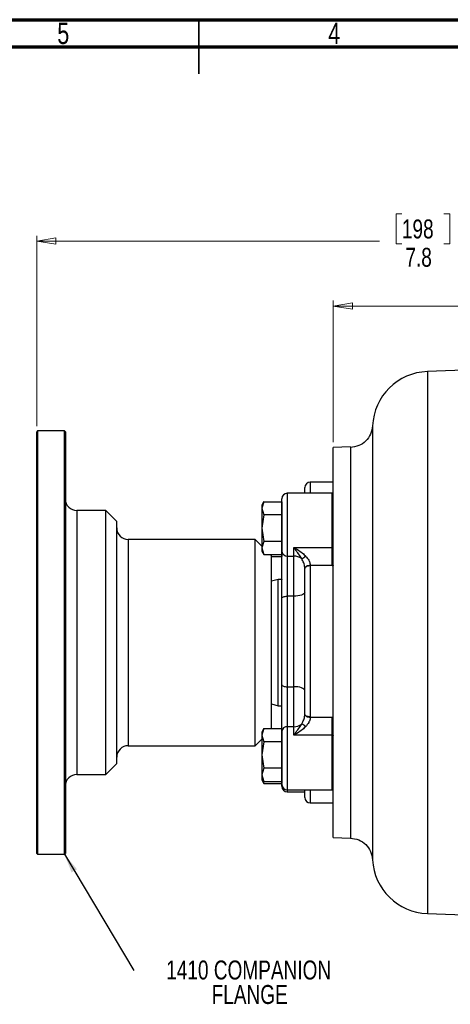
# Model space of a CAD drawing. Header units: inches. Extents: x 0.6 to 16.3, y 0.2 to 11.5.
# Tile 11 of 18: x 7.2 to 10.3, y 4.3 to 11.5. Entities that reach past the tile are written whole.
import ezdxf

# ---------------------------------------------------------------- set-up
doc = ezdxf.new("R2010")
doc.units = ezdxf.units.IN
doc.header["$MEASUREMENT"] = 0
doc.styles.add('SLDTEXTSTYLE0', font='TXT', dxfattribs={"width": 0.75})
doc.dimstyles.new('SLDDIMSTYLE0', dxfattribs={"dimtxt": 0.137795, "dimasz": 0.14, "dimexe": 0, "dimexo": 0.0625, "dimgap": 0.034449, "dimtad": 0, "dimdec": 1, "dimlfac": 1.5, "dimrnd": 1e-09, "dimzin": 12, "dimdsep": 46, "dimtxsty": 'SLDTEXTSTYLE0', "dimblk1": 'CLOSED', "dimblk2": 'CLOSED', "dimsah": 1, "dimcen": 0.09, "dimadec": 0, "dimazin": 3, "dimtfac": 1, "dimtdec": 1, "dimtofl": 0, "dimtmove": 0, "dimatfit": 3, "dimldrblk": 'CLOSED', "dimfxl": 0, "dimfrac": 2, "dimtolj": 1, "dimtzin": 12, "dimarcsym": 0})
doc.dimstyles.new('SLDDIMSTYLE2', dxfattribs={"dimtxt": 0.18, "dimasz": 0.14, "dimexe": 0, "dimexo": 0.0625, "dimgap": 0, "dimtad": 0, "dimtih": 1, "dimtoh": 1, "dimdec": 0, "dimrnd": 1e-09, "dimzin": 0, "dimdsep": 46, "dimtxsty": 'Standard', "dimsah": 1, "dimcen": 0.09, "dimadec": 0, "dimazin": 0, "dimtfac": 0.14, "dimtdec": 0, "dimtofl": 0, "dimtmove": 0, "dimatfit": 3, "dimfxl": 0, "dimfrac": 2, "dimtolj": 1, "dimtzin": 0, "dimarcsym": 0})

# ---------------------------------------------------------------- blocks, each defined once
blk = doc.blocks.new('_Closed')
at = {"color": 0, "linetype": 'ByBlock', "lineweight": -2}
for p, q in [((-1, 0.166667), (0, 0)), ((-1, 0.166667), (-1, -0.166667)), ((0, 0), (-1, -0.166667)), ((0, 0), (-1, 0))]:
    blk.add_line(p, q, dxfattribs=at)
blk = doc.blocks.new('_D')
at = {"color": 7, "linetype": 'Continuous', "lineweight": 0}
for p, q in [((10.9542, 9.6118), (10.9122, 9.6118)), ((10.9122, 9.6118), (10.9122, 9.3931)), ((11.2596, 9.6118), (11.3016, 9.6118)), ((11.3016, 9.6118), (11.3016, 9.3931)), ((9.4398, 8.4238), (9.4398, 9.4528)), ((9.4398, 9.4134), (10.7913, 9.4134)), ((10.9122, 9.3931), (10.9542, 9.3931)), ((11.3016, 9.3931), (11.2596, 9.3931)), ((12.4851, 9.4134), (11.4224, 9.4134))]:
    blk.add_line(p, q, dxfattribs=at)
at = {"color": 7, "linetype": 'Continuous', "lineweight": 18, "xscale": 0.14, "yscale": 0.14, "rotation": 180.0000000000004}
blk.add_blockref('_Closed', (9.4398, 9.4134), dxfattribs=at)
at = {"color": 7, "linetype": 'Continuous', "lineweight": 18, "xscale": 0.14, "yscale": 0.14}
blk.add_blockref('_Closed', (12.4851, 9.4134), dxfattribs=at)
at = {"color": 7, "linetype": 'Continuous', "lineweight": 18, "char_height": 0.1378, "attachment_point": 1, "style": 'SLDTEXTSTYLE0'}
for s, insert in [('116', (10.9542, 9.5707)), ('4.6', (10.9796, 9.3646))]:
    blk.add_mtext(s, dxfattribs=dict(at, insert=insert))
blk = doc.blocks.new('_D_1')
at = {"color": 7, "linetype": 'Continuous', "lineweight": 0}
for p, q in [((9.9389, 10.0843), (9.8969, 10.0843)), ((9.8969, 10.0843), (9.8969, 9.8655)), ((10.2443, 10.0843), (10.2863, 10.0843)), ((10.2863, 10.0843), (10.2863, 9.8655)), ((7.2858, 8.5391), (7.2858, 9.9252)), ((7.2858, 9.8858), (9.7761, 9.8858)), ((12.4851, 9.8858), (10.4071, 9.8858)), ((12.4851, 9.8108), (12.4851, 9.9252)), ((9.8969, 9.8655), (9.9389, 9.8655)), ((10.2863, 9.8655), (10.2443, 9.8655))]:
    blk.add_line(p, q, dxfattribs=at)
at = {"color": 7, "linetype": 'Continuous', "lineweight": 18, "xscale": 0.14, "yscale": 0.14, "rotation": 180.0000000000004}
blk.add_blockref('_Closed', (7.2858, 9.8858), dxfattribs=at)
at = {"color": 7, "linetype": 'Continuous', "lineweight": 18, "xscale": 0.14, "yscale": 0.14}
blk.add_blockref('_Closed', (12.4851, 9.8858), dxfattribs=at)
at = {"color": 7, "linetype": 'Continuous', "lineweight": 18, "char_height": 0.1378, "attachment_point": 1, "style": 'SLDTEXTSTYLE0'}
for s, insert in [('198', (9.9389, 10.0432)), ('7.8', (9.9643, 9.837))]:
    blk.add_mtext(s, dxfattribs=dict(at, insert=insert))
blk = doc.blocks.new('SW_NOTE_0_2')
at = {"color": 0, "linetype": 'Continuous', "lineweight": 0, "attachment_point": 2, "style": 'SLDTEXTSTYLE0'}
for s, insert, char_height in [('1410 COMPANION', (0.8332, 0.0713), 0.137795), ('FLANGE', (0.8405, -0.1068), 0.1378)]:
    blk.add_mtext(s, dxfattribs=dict(at, insert=insert, char_height=char_height))

msp = doc.modelspace()

# ---------------------------------------------------------------- linework, layer by layer
at = {"color": 7, "linetype": 'Continuous', "lineweight": 70}
for p, q in [((0.5906, 11.4961), (16.3386, 11.4961)), ((0.7874, 11.2992), (16.1417, 11.2992))]:
    msp.add_line(p, q, dxfattribs=at)
at = {"color": 7, "linetype": 'Continuous', "lineweight": 35}
for p, q in [((8.4646, 11.4961), (8.4646, 11.1024)), ((8.4646, 11.2992), (8.4646, 11.4961))]:
    msp.add_line(p, q, dxfattribs=at)
at = {"color": 7, "linetype": 'Continuous', "lineweight": 25}
for p, q in [((12.4851, 9.0197), (10.124, 8.9372)), ((7.2925, 8.5063), (7.2858, 8.4997)), ((7.2858, 5.433), (7.2858, 8.4997)), ((7.4871, 8.5063), (7.2925, 8.5063)), ((7.2925, 8.5063), (7.2925, 5.4263)), ((7.4938, 8.4997), (7.4871, 8.5063)), ((7.4871, 5.4263), (7.4871, 8.5063)), ((7.4938, 8.4997), (7.4938, 6.9663)), ((9.5651, 8.3888), (9.4397, 8.3845)), ((9.2331, 8.0518), (9.2331, 8.093)), ((9.4331, 8.133), (9.2731, 8.133)), ((9.4331, 8.0518), (9.1065, 8.0518)), ((8.9356, 7.991), (8.9206, 7.9651)), ((8.9355, 7.9909), (8.9206, 7.9428)), ((8.9206, 7.9651), (8.9206, 7.9428)), ((8.9355, 7.9909), (9.0665, 7.9909)), ((9.0665, 7.6278), (9.0665, 8.0118)), ((9.0665, 7.9909), (9.0665, 7.9428)), ((7.7871, 7.9263), (7.5771, 7.9263)), ((7.8671, 7.8463), (7.7871, 7.9263)), ((7.7871, 6.9663), (7.7871, 7.9263)), ((8.9206, 7.9428), (8.9355, 7.8947)), ((8.9206, 7.9428), (8.9206, 7.7985)), ((8.9355, 7.8947), (8.9206, 7.7985)), ((9.0665, 7.8947), (8.9355, 7.8947)), ((9.0665, 7.9428), (9.0665, 7.8947)), ((9.0665, 7.8947), (9.0665, 7.7985)), ((7.8671, 6.9663), (7.8671, 7.8463)), ((8.9206, 7.7985), (8.9206, 7.6541)), ((8.9206, 7.7985), (8.9355, 7.7022)), ((9.0665, 7.7985), (9.0665, 7.7022)), ((8.8725, 7.7163), (7.9505, 7.7163)), ((8.9206, 7.6682), (8.8725, 7.7163)), ((8.8725, 6.9663), (8.8725, 7.7163)), ((8.9355, 7.7022), (8.9206, 7.6541)), ((9.0665, 7.7022), (8.9355, 7.7022)), ((9.0665, 7.7022), (9.0665, 7.6541)), ((8.9206, 7.6541), (8.9355, 7.606)), ((8.9206, 7.6541), (8.9206, 7.6318)), ((8.9206, 7.6318), (8.9356, 7.6059)), ((8.9355, 7.606), (9.0665, 7.606)), ((8.9925, 7.5963), (8.9828, 7.606)), ((8.9925, 6.9663), (8.9925, 7.5963)), ((8.9925, 7.5916), (9.0665, 7.5916)), ((9.0665, 7.6541), (9.0665, 7.606)), ((9.0665, 7.2887), (9.0665, 7.6278)), ((9.0665, 7.606), (9.0665, 7.5916)), ((9.1065, 7.5958), (9.1531, 7.5958)), ((9.1065, 7.5958), (9.1065, 7.303)), ((9.1531, 7.5958), (9.1531, 7.6582)), ((9.1531, 7.6582), (9.4331, 7.6582)), ((9.1531, 7.303), (9.1531, 7.5958)), ((9.4331, 7.5271), (9.4331, 7.6582)), ((9.2731, 7.5271), (9.2731, 7.5243)), ((9.4331, 7.5271), (9.2731, 7.5271)), ((9.2731, 7.5243), (9.2731, 6.4263)), ((9.2331, 7.5052), (9.2331, 7.5073)), ((9.2331, 6.4448), (9.2331, 7.5052)), ((9.0398, 7.4257), (8.9925, 7.413)), ((9.0657, 7.4257), (9.0398, 7.4257)), ((9.0398, 6.507), (9.0398, 7.4257)), ((9.0665, 7.4264), (9.0657, 7.4257)), ((9.0657, 7.294), (9.0657, 7.4257)), ((9.0657, 6.507), (9.0657, 7.294)), ((9.0665, 6.6588), (9.0665, 7.2887)), ((9.1065, 7.303), (9.1065, 6.6452)), ((9.1531, 7.303), (9.1065, 7.303)), ((9.1531, 6.6452), (9.1531, 7.303)), ((7.4938, 6.9663), (7.4938, 5.433)), ((7.7871, 6.0063), (7.7871, 6.9663)), ((7.8671, 6.0863), (7.8671, 6.9663)), ((8.8725, 6.2163), (8.8725, 6.9663)), ((8.9925, 6.3411), (8.9925, 6.9663)), ((9.0665, 6.3215), (9.0665, 6.6588)), ((9.1065, 6.6452), (9.1531, 6.6452)), ((9.1065, 6.6452), (9.1065, 6.354)), ((9.1531, 6.354), (9.1531, 6.6452)), ((8.9925, 6.5197), (9.0398, 6.507)), ((9.0398, 6.507), (9.0657, 6.507)), ((9.0657, 6.507), (9.0665, 6.5063)), ((9.2331, 6.4428), (9.2331, 6.4448)), ((9.2731, 6.4263), (9.2731, 6.4235)), ((9.2731, 6.4235), (9.4331, 6.4235)), ((9.4331, 6.2926), (9.4331, 6.4235)), ((8.9356, 6.3412), (8.9206, 6.3153)), ((8.9355, 6.3411), (8.9206, 6.293)), ((8.9206, 6.3153), (8.9206, 6.293)), ((8.9355, 6.3411), (9.0665, 6.3411)), ((9.0665, 6.3411), (9.0665, 6.293)), ((9.0665, 5.9353), (9.0665, 6.3215)), ((9.1531, 6.354), (9.1065, 6.354)), ((9.1531, 6.2926), (9.1531, 6.354)), ((8.8725, 6.2163), (8.9206, 6.2645)), ((8.9206, 6.293), (8.9355, 6.2448)), ((8.9206, 6.293), (8.9206, 6.1486)), ((8.9355, 6.2448), (8.9206, 6.1486)), ((9.0665, 6.2448), (8.9355, 6.2448)), ((9.0665, 6.293), (9.0665, 6.2448)), ((9.0665, 6.2448), (9.0665, 6.1486)), ((9.4331, 6.2926), (9.1531, 6.2926)), ((7.9505, 6.2163), (8.8725, 6.2163)), ((8.9206, 6.1486), (8.9355, 6.0524)), ((8.9206, 6.1486), (8.9206, 6.0043)), ((9.0665, 6.1486), (9.0665, 6.0524)), ((7.7871, 6.0063), (7.8671, 6.0863)), ((8.9355, 6.0524), (8.9206, 6.0043)), ((9.0665, 6.0524), (8.9355, 6.0524)), ((9.0665, 6.0524), (9.0665, 6.0043)), ((7.5771, 6.0063), (7.7871, 6.0063)), ((8.9206, 6.0043), (8.9355, 5.9562)), ((8.9206, 6.0043), (8.9206, 5.982)), ((8.9206, 5.982), (8.9356, 5.9561)), ((8.9206, 5.982), (8.9206, 5.9676)), ((8.9206, 5.9676), (8.9356, 5.9417)), ((8.9259, 5.9728), (8.9355, 5.9418)), ((8.9355, 5.9562), (9.0665, 5.9562)), ((9.0665, 6.0043), (9.0665, 5.9562)), ((9.0665, 5.9562), (9.0665, 5.9418)), ((8.9355, 5.9418), (9.0665, 5.9418)), ((9.0665, 5.9209), (9.0665, 5.9353)), ((9.1065, 5.8953), (9.4331, 5.8953)), ((9.1065, 5.8809), (9.2331, 5.8809)), ((9.2331, 5.8397), (9.2331, 5.8953)), ((9.2731, 5.7997), (9.4331, 5.7997)), ((9.4397, 5.5482), (9.5651, 5.5439)), ((7.2858, 5.433), (7.2925, 5.4263)), ((7.2925, 5.4263), (7.4871, 5.4263)), ((7.4871, 5.4263), (7.4938, 5.433)), ((10.124, 4.9955), (11.1339, 4.9602))]:
    msp.add_line(p, q, dxfattribs=at)
at = {"color": 8, "linetype": 'Continuous', "lineweight": 25}
for p, q in [((10.124, 8.9372), (10.124, 6.9663)), ((9.2731, 8.133), (9.2731, 8.0518)), ((9.1065, 8.0518), (9.1065, 7.5958)), ((9.4331, 7.6582), (9.4331, 8.0518)), ((7.5771, 7.9263), (7.5771, 6.9663)), ((7.9505, 7.7163), (7.9505, 6.9663)), ((7.5771, 6.9663), (7.5771, 6.0063)), ((7.9505, 6.9663), (7.9505, 6.2163)), ((10.124, 6.9663), (10.124, 4.9955)), ((9.1065, 6.354), (9.1065, 5.8953)), ((9.4331, 5.8953), (9.4331, 6.2926)), ((9.1065, 5.8953), (9.1065, 5.8809)), ((9.2731, 5.8953), (9.2731, 5.7997))]:
    msp.add_line(p, q, dxfattribs=at)
at = {"color": 7, "linetype": 'Continuous', "lineweight": 25, "flags": 128}
for points in [[(9.4331, 7.6582), (9.4344, 7.6582), (9.4357, 7.6584), (9.4368, 7.6588), (9.4378, 7.6592), (9.4387, 7.6598), (9.4393, 7.6604), (9.4397, 7.6611), (9.4398, 7.6619)], [(9.2731, 7.5271), (9.2653, 7.5266), (9.2579, 7.5254), (9.251, 7.5235), (9.2449, 7.521), (9.24, 7.518), (9.2363, 7.5147), (9.2339, 7.511), (9.2331, 7.5073)], [(9.2731, 7.5243), (9.2653, 7.524), (9.2578, 7.5229), (9.2509, 7.5211), (9.2448, 7.5187), (9.2399, 7.5158), (9.2362, 7.5125), (9.2339, 7.5089), (9.2331, 7.5052)], [(9.4331, 7.5271), (9.4344, 7.5271), (9.4357, 7.5269), (9.4368, 7.5266), (9.4378, 7.5262), (9.4387, 7.5257), (9.4393, 7.5252), (9.4397, 7.5246), (9.4398, 7.5239)], [(9.2331, 7.3314), (9.2316, 7.3258), (9.227, 7.3205), (9.2197, 7.3156), (9.2097, 7.3113), (9.1976, 7.3077), (9.1837, 7.3051), (9.1687, 7.3035), (9.1531, 7.303)], [(9.0665, 7.2887), (9.0672, 7.2915), (9.0695, 7.2942), (9.0732, 7.2966), (9.0782, 7.2988), (9.0842, 7.3006), (9.0912, 7.3019), (9.0987, 7.3027), (9.1065, 7.303)], [(9.0665, 6.6588), (9.0672, 6.6562), (9.0695, 6.6536), (9.0732, 6.6513), (9.0782, 6.6492), (9.0842, 6.6475), (9.0912, 6.6463), (9.0987, 6.6455), (9.1065, 6.6452)], [(9.2331, 6.6181), (9.2316, 6.6234), (9.227, 6.6285), (9.2197, 6.6332), (9.2097, 6.6373), (9.1976, 6.6407), (9.1837, 6.6432), (9.1687, 6.6447), (9.1531, 6.6452)], [(9.2731, 6.4263), (9.2653, 6.4267), (9.2578, 6.4277), (9.2509, 6.4294), (9.2448, 6.4317), (9.2399, 6.4345), (9.2362, 6.4377), (9.2339, 6.4412), (9.2331, 6.4448)], [(9.2331, 6.4428), (9.2339, 6.4391), (9.2363, 6.4356), (9.24, 6.4324), (9.2449, 6.4295), (9.251, 6.427), (9.2579, 6.4252), (9.2653, 6.424), (9.2731, 6.4235)], [(9.4331, 6.4235), (9.4344, 6.4236), (9.4357, 6.4237), (9.4368, 6.424), (9.4378, 6.4244), (9.4387, 6.4249), (9.4393, 6.4254), (9.4397, 6.426), (9.4398, 6.4266)], [(9.4331, 6.2926), (9.4344, 6.2925), (9.4357, 6.2923), (9.4368, 6.2919), (9.4378, 6.2915), (9.4387, 6.2909), (9.4393, 6.2902), (9.4397, 6.2895), (9.4398, 6.2888)]]:
    msp.add_lwpolyline(points, dxfattribs=at)
at = {"color": 7, "linetype": 'Continuous', "lineweight": 25}
for centre, radius, start, end in [((10.1385, 8.5241), 0.4133, 92, 177.54452), ((9.2731, 8.093), 0.04, 90, 180), ((9.4331, 8.1263), 0.00667, 0, 90), ((9.1065, 8.0118), 0.04, 90, 180), ((9.4331, 8.0451), 0.00667, 0, 90), ((7.5771, 8.0097), 0.0833, 180, 270), ((7.9505, 7.7997), 0.0833, 180, 270), ((9.1029, 7.6323), 0.0367, 187.0382, 275.62698), ((9.1545, 7.5052), 0.0905, 51.50798, 90.84393), ((8.9933, 7.9253), 0.4114, 301.91974, 306.78765), ((9.1544, 6.4438), 0.0898, 269.18868, 308.91121), ((9.0508, 6.1037), 0.314, 53.03644, 59.37293), ((9.103, 6.3173), 0.0368, 84.65412, 173.39971), ((7.9505, 6.133), 0.0833, 90, 180), ((7.5771, 5.923), 0.0833, 90, 180), ((9.1065, 5.9353), 0.04, 180, 270), ((9.1065, 5.9209), 0.04, 180, 270), ((9.4331, 5.902), 0.00667, 270, 360), ((9.2731, 5.8397), 0.04, 180, 270), ((9.4331, 5.8063), 0.00667, 270, 360), ((10.1385, 5.4085), 0.4133, 183.00262, 268)]:
    msp.add_arc(centre, radius, start, end, dxfattribs=at)
for points, knots in [([(9.7257, 8.5419), (9.7223, 8.5216), (9.7155, 8.4808), (9.6785, 8.4297), (9.6266, 8.3938), (9.5856, 8.3878), (9.5651, 8.3848)], [0, 0, 0, 0, 0.249822, 0.499553, 0.749544, 1, 1, 1, 1]), ([(9.1531, 7.6582), (9.1532, 7.6581), (9.1653, 7.6513), (9.1893, 7.6371), (9.2172, 7.6169), (9.2333, 7.6023), (9.2387, 7.5968), (9.2397, 7.5958)], [0, 0, 0, 0, 0.003249, 0.400452, 0.789868, 0.961696, 1, 1, 1, 1]), ([(9.2108, 7.5761), (9.2102, 7.5772), (9.2066, 7.5833), (9.188, 7.6124), (9.1689, 7.6376), (9.1532, 7.6581), (9.1531, 7.6582)], [0, 0, 0, 0, 0.036475, 0.202477, 0.996721, 1, 1, 1, 1]), ([(9.2397, 7.5958), (9.2477, 7.5861), (9.2615, 7.5696), (9.2701, 7.547), (9.2727, 7.5341), (9.273, 7.5292), (9.2731, 7.5271)], [0, 0, 0, 0, 0.466659, 0.794726, 0.91083, 1, 1, 1, 1]), ([(9.2331, 7.5073), (9.233, 7.5094), (9.2325, 7.5221), (9.227, 7.5468), (9.2162, 7.5663), (9.2108, 7.5761)], [0, 0, 0, 0, 0.091462, 0.544793, 1, 1, 1, 1]), ([(9.1531, 6.2926), (9.1532, 6.2927), (9.1689, 6.3129), (9.188, 6.3378), (9.2066, 6.3667), (9.2102, 6.3728), (9.2108, 6.3739)], [0, 0, 0, 0, 0.003279, 0.797523, 0.963525, 1, 1, 1, 1]), ([(9.2108, 6.3739), (9.2162, 6.3836), (9.227, 6.4031), (9.2325, 6.4279), (9.233, 6.4406), (9.2331, 6.4428)], [0, 0, 0, 0, 0.455207, 0.908538, 1, 1, 1, 1]), ([(9.2731, 6.4235), (9.273, 6.4214), (9.2722, 6.41), (9.2677, 6.3966), (9.2569, 6.3751), (9.2478, 6.3643), (9.2397, 6.3546)], [0, 0, 0, 0, 0.089267, 0.47597, 0.532834, 1, 1, 1, 1]), ([(9.2397, 6.3546), (9.2387, 6.3536), (9.2333, 6.3481), (9.2172, 6.3335), (9.1893, 6.3134), (9.1653, 6.2993), (9.1532, 6.2926), (9.1531, 6.2926)], [0, 0, 0, 0, 0.038304, 0.210132, 0.599548, 0.996751, 1, 1, 1, 1]), ([(9.5651, 5.5443), (9.5856, 5.5413), (9.6266, 5.5353), (9.6785, 5.4993), (9.7155, 5.4481), (9.7223, 5.4072), (9.7257, 5.3868)], [0, 0, 0, 0, 0.250179, 0.500053, 0.749897, 1, 1, 1, 1])]:
    msp.add_open_spline(points, degree=3, knots=knots, dxfattribs=at)
at = {"color": 8, "linetype": 'Continuous', "lineweight": 25}
for points, knots in [([(9.7255, 8.5419), (9.7255, 8.541), (9.7255, 8.5392), (9.7255, 8.5252), (9.7256, 8.5021), (9.7256, 8.4695), (9.7257, 8.4281), (9.7257, 8.3814), (9.7257, 8.3325), (9.7257, 8.2909), (9.7257, 8.2577), (9.7257, 8.2319), (9.7257, 8.2049), (9.7257, 8.1777), (9.7257, 8.1498), (9.7257, 8.1187), (9.7256, 8.0809), (9.7256, 8.0413), (9.7256, 8.0052), (9.7256, 7.9768), (9.7256, 7.9485), (9.7255, 7.9167), (9.7255, 7.8818), (9.7255, 7.8468), (9.7255, 7.804), (9.7255, 7.7522), (9.7255, 7.6921), (9.7255, 7.6314), (9.7255, 7.5678), (9.7255, 7.4982), (9.7255, 7.4188), (9.7256, 7.3247), (9.7256, 7.2393), (9.7256, 7.1729), (9.7257, 7.1337), (9.7257, 7.0957), (9.7257, 7.0541), (9.7257, 7.0096), (9.7257, 6.9526), (9.7257, 6.8822), (9.7257, 6.8186), (9.7257, 6.7766), (9.7257, 6.7552), (9.7257, 6.7329), (9.7257, 6.7096), (9.7257, 6.6854), (9.7257, 6.6634), (9.7257, 6.6391), (9.7257, 6.6083), (9.7257, 6.5639), (9.7256, 6.5159), (9.7256, 6.47), (9.7256, 6.4318), (9.7256, 6.3973), (9.7256, 6.3389), (9.7256, 6.2578), (9.7256, 6.1584), (9.7256, 6.0853), (9.7256, 6.0341), (9.7256, 6.0001), (9.7256, 5.9646), (9.7256, 5.9276), (9.7256, 5.8896), (9.7256, 5.8507), (9.7257, 5.8145), (9.7257, 5.7831), (9.7257, 5.7576), (9.7257, 5.7317), (9.7257, 5.705), (9.7257, 5.6777), (9.7257, 5.6534), (9.7257, 5.6292), (9.7257, 5.6026), (9.7257, 5.5721), (9.7257, 5.5391), (9.7257, 5.5013), (9.7257, 5.4657), (9.7257, 5.437), (9.7257, 5.4164), (9.7257, 5.4007), (9.7257, 5.3899), (9.7257, 5.3865), (9.7257, 5.3868), (9.7257, 5.3868)], [0, 0, 0, 0, 0.023841, 0.049044, 0.073392, 0.099439, 0.124414, 0.14776, 0.168621, 0.186989, 0.195289, 0.204109, 0.213447, 0.221878, 0.229914, 0.239151, 0.249586, 0.262502, 0.272181, 0.278627, 0.284955, 0.29415, 0.302837, 0.311016, 0.319797, 0.333725, 0.34752, 0.361183, 0.374715, 0.389565, 0.406466, 0.425422, 0.448629, 0.459223, 0.466067, 0.472567, 0.482329, 0.491307, 0.499502, 0.516848, 0.533922, 0.538073, 0.542426, 0.54698, 0.551736, 0.556693, 0.561852, 0.56534, 0.571703, 0.58094, 0.593049, 0.601949, 0.610122, 0.617568, 0.624287, 0.648309, 0.671538, 0.69295, 0.700927, 0.709481, 0.718611, 0.728319, 0.738604, 0.749468, 0.760831, 0.769838, 0.777534, 0.78431, 0.794378, 0.803645, 0.812112, 0.820189, 0.830496, 0.843032, 0.857797, 0.87479, 0.899444, 0.920278, 0.937294, 0.956013, 0.976844, 0.999788, 1, 1, 1, 1]), ([(9.5651, 8.3886), (9.5651, 8.3887), (9.5651, 8.3929), (9.5651, 8.3789), (9.5651, 8.3448), (9.5651, 8.2842), (9.5651, 8.2018), (9.5651, 8.0981), (9.5651, 7.9751), (9.5651, 7.8348), (9.5651, 7.6796), (9.5651, 7.5123), (9.5651, 7.3356), (9.5651, 7.1526), (9.5651, 6.9663), (9.5651, 6.7801), (9.5651, 6.5971), (9.5651, 6.4204), (9.5651, 6.2531), (9.5651, 6.0979), (9.5651, 5.9576), (9.5651, 5.8346), (9.5651, 5.7309), (9.5651, 5.6485), (9.5651, 5.5879), (9.5651, 5.5538), (9.5651, 5.5398), (9.5651, 5.544), (9.5651, 5.5441)], [0, 0, 0, 0, 0.0006704, 0.0422782, 0.0838861, 0.1254939, 0.1671018, 0.2087097, 0.2503175, 0.2919254, 0.3335332, 0.3751411, 0.416749, 0.4583568, 0.4999647, 0.5415725, 0.5831804, 0.6247882, 0.6663961, 0.708004, 0.7496118, 0.7912197, 0.8328275, 0.8744354, 0.9160433, 0.9576511, 0.999259, 1, 1, 1, 1])]:
    msp.add_open_spline(points, degree=3, knots=knots, dxfattribs=at)
at = {"color": 7, "linetype": 'Continuous', "lineweight": 25}
for points in [[(9.4398, 6.9663), (9.4398, 7.0282), (9.4398, 7.152), (9.4398, 7.3344), (9.4398, 7.5106), (9.4398, 7.6774), (9.4398, 7.8321), (9.4398, 7.972), (9.4398, 8.0946), (9.4398, 8.198), (9.4398, 8.2803), (9.4398, 8.3398), (9.4398, 8.3774), (9.4398, 8.3821), (9.4398, 8.3845)], [(9.4398, 5.5482), (9.4398, 5.5506), (9.4398, 5.5553), (9.4398, 5.5929), (9.4398, 5.6524), (9.4398, 5.7347), (9.4398, 5.8381), (9.4398, 5.9607), (9.4398, 6.1006), (9.4398, 6.2553), (9.4398, 6.4221), (9.4398, 6.5983), (9.4398, 6.7807), (9.4398, 6.9045), (9.4398, 6.9663)]]:
    msp.add_open_spline(points, degree=3, dxfattribs=at)

# ---------------------------------------------------------------- block references
at = {"color": 7, "linetype": 'Continuous', "lineweight": 0}
msp.add_blockref('SW_NOTE_0_2', (7.9925, 4.5826), dxfattribs=at)

# ---------------------------------------------------------------- texts
at = {"color": 7, "linetype": 'Continuous', "lineweight": 0, "char_height": 0.1562, "attachment_point": 2, "style": 'SLDTEXTSTYLE0'}
for s, insert in [('5', (7.4787, 11.4753)), ('4', (9.4472, 11.4753))]:
    msp.add_mtext(s, dxfattribs=dict(at, insert=insert))

# ---------------------------------------------------------------- dimensions: what is measured, and where the dimension line sits
at = {"color": 7, "linetype": 'Continuous', "lineweight": 18}
for base, p1, p2, picture, middle in [((12.4851, 9.8858), (7.2858, 8.4997), (12.4851, 9.7714), '_D_1', (10.0916, 9.8858)), ((9.4398, 9.4134), (12.4851, 9.7714), (9.4398, 8.3845), '_D', (11.1069, 9.4134))]:
    dim = msp.add_linear_dim(base=base, p1=p1, p2=p2, dimstyle='SLDDIMSTYLE0', dxfattribs=at)
    dim.commit()
    dim.dimension.update_dxf_attribs({"geometry": picture, "text_midpoint": middle, "dimtype": 160})

# ---------------------------------------------------------------- leaders
at = {"color": 7, "linetype": 'Continuous', "lineweight": 0}
msp.add_leader([(7.4871, 5.4263), (7.9925, 4.5826)], dimstyle='SLDDIMSTYLE2', dxfattribs=at)

doc.saveas('drawing.dxf')
